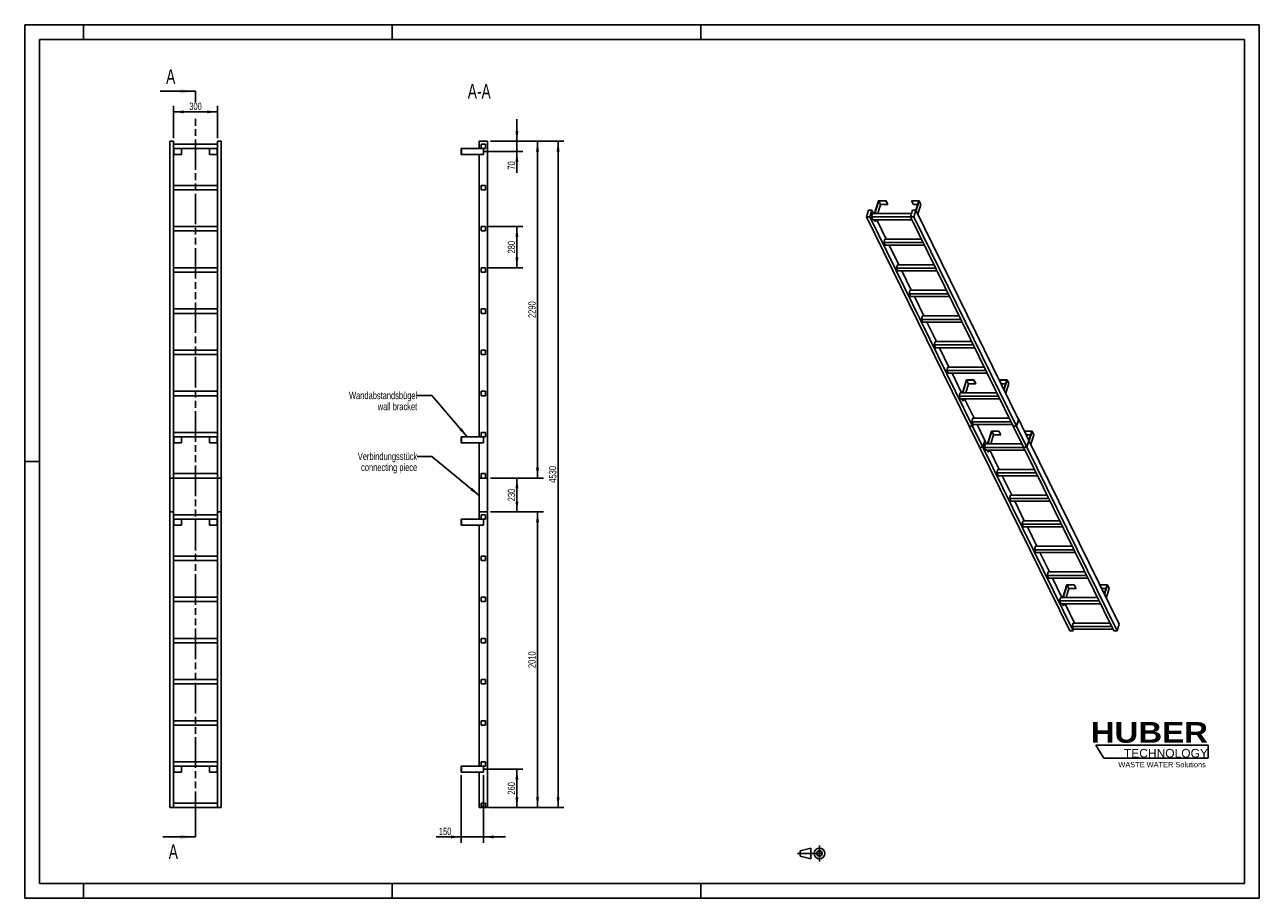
# Model space of a CAD drawing. Header units: millimetres. Extents: x 0 to 8400, y 0 to 5940.
import ezdxf

# ---------------------------------------------------------------- set-up
doc = ezdxf.new("R2010")
doc.units = ezdxf.units.MM
doc.header["$LTSCALE"] = 462
doc.linetypes.add('CENTER', pattern=[0.6, 0.375, -0.075, 0.075, -0.075])
doc.linetypes.add('PHANTOM', pattern=[0.8, 0.45, -0.05, 0.1, -0.05, 0.1, -0.05])
doc.layers.get('0').update_dxf_attribs({"linetype": 'CONTINUOUS'})
for name, color, linetype in [('050_DIMENSIONING', 7, 'CONTINUOUS'), ('053_NOTES', 7, 'CONTINUOUS'), ('HATCHING_BL0', 7, 'CONTINUOUS'), ('HUBER_Logo_BL1', 7, 'CONTINUOUS')]:
    doc.layers.add(name, color=color, linetype=linetype)
doc.styles.get("Standard").update_dxf_attribs({"font": 'txt', "width": 0.7})
doc.styles.add('TEXTSTYLE_2', font='ariblk.ttf')
doc.styles.add('TEXTSTYLE_3', font='arial.ttf')
doc.dimstyles.new('DIMSTYLE_1', dxfattribs={"dimtxt": 50, "dimasz": 70, "dimexe": 2, "dimexo": 1, "dimtad": 1, "dimdec": 1, "dimtxsty": 'STANDARD', "dimblk": '_FILLED', "dimblk1": '_FILLED', "dimblk2": '_FILLED', "dimcen": 0.09, "dimazin": 2, "dimtp": 0.5, "dimtm": 0.5, "dimtfac": 1, "dimtdec": 1, "dimtofl": 0, "dimtmove": 0, "dimatfit": 3, "dimldrblk": '_FILLED', "dimfxl": 1, "dimtolj": 1, "dimarcsym": 0})
doc.dimstyles.new('DIMSTYLE_2', dxfattribs={"dimtxt": 50, "dimasz": 70, "dimexe": 2, "dimexo": 1, "dimtad": 1, "dimdec": 1, "dimtxsty": 'STANDARD', "dimblk": '_FILLED', "dimblk1": '_FILLED', "dimblk2": '_FILLED', "dimcen": 0.09, "dimazin": 2, "dimtp": 0.3, "dimtm": 0.3, "dimtfac": 1, "dimtdec": 1, "dimtofl": 0, "dimtmove": 0, "dimatfit": 3, "dimldrblk": '_FILLED', "dimfxl": 1, "dimtolj": 1, "dimarcsym": 0})
doc.dimstyles.new('DIMSTYLE_3', dxfattribs={"dimtxt": 50, "dimasz": 70, "dimexe": 2, "dimexo": 1, "dimtad": 1, "dimtxsty": 'STANDARD', "dimblk": '_FILLED', "dimblk1": '_FILLED', "dimblk2": '_FILLED', "dimcen": 0.09, "dimazin": 2, "dimtp": 0.5, "dimtm": 0.5, "dimtfac": 1, "dimtofl": 0, "dimtmove": 0, "dimatfit": 3, "dimldrblk": '_FILLED', "dimfxl": 1, "dimtolj": 1, "dimarcsym": 0})
doc.dimstyles.new('DIMSTYLE_4', dxfattribs={"dimtxt": 50, "dimasz": 70, "dimexe": 2, "dimexo": 1, "dimtad": 1, "dimtxsty": 'STANDARD', "dimblk": '_FILLED', "dimblk1": '_FILLED', "dimblk2": '_FILLED', "dimcen": 0.09, "dimazin": 2, "dimtp": 2, "dimtm": 2, "dimtfac": 1, "dimtofl": 0, "dimtmove": 0, "dimatfit": 3, "dimldrblk": '_FILLED', "dimfxl": 1, "dimtolj": 1, "dimarcsym": 0})
doc.dimstyles.new('DIMSTYLE_5', dxfattribs={"dimtxt": 50, "dimasz": 70, "dimexe": 2, "dimexo": 1, "dimtad": 1, "dimdec": 0, "dimtxsty": 'STANDARD', "dimblk": '_FILLED', "dimblk1": '_FILLED', "dimblk2": '_FILLED', "dimcen": 0.09, "dimazin": 2, "dimtp": 0.5, "dimtm": 0.5, "dimtfac": 1, "dimtdec": 0, "dimtofl": 0, "dimtmove": 0, "dimatfit": 3, "dimldrblk": '_FILLED', "dimfxl": 1, "dimtolj": 1, "dimarcsym": 0})
doc.dimstyles.get("Standard").update_dxf_attribs({"dimtxt": 50, "dimasz": 70, "dimexe": 2, "dimexo": 1, "dimtad": 1, "dimtxsty": 'STANDARD', "dimblk": '_FILLED', "dimblk1": '_FILLED', "dimblk2": '_FILLED', "dimcen": 0.09, "dimazin": 2, "dimtol": 1, "dimtp": 0.01, "dimtm": 0.01, "dimtfac": 1, "dimtofl": 0, "dimtmove": 0, "dimatfit": 3, "dimldrblk": '_FILLED', "dimfxl": 1, "dimtolj": 1, "dimarcsym": 0})

# ---------------------------------------------------------------- blocks, each defined once
blk = doc.blocks.new('HUBER_LOGO_BL1', base_point=(7675, 1007.5))
at = {"layer": 'HUBER_Logo_BL1', "color": 5, "linetype": 'CONTINUOUS'}
for p, q in [((8052.9, 1042), (7287.9, 1042)), ((7287.9, 1042), (7341.9, 952)), ((8052.9, 1042), (8052.9, 952)), ((7341.9, 952), (8052.9, 952))]:
    blk.add_line(p, q, dxfattribs=at)
at = {"layer": 'HUBER_Logo_BL1', "color": 2, "linetype": 'CONTINUOUS', "attachment_point": 3, "line_spacing_factor": 0.78}
for s, insert, char_height, width, style in [('HUBER\\P\\fArial;\\H58.5;TECHNOLOGY ', (8050.7, 1198.2), 140.4, 775.343, 'TEXTSTYLE_2'), ('WASTE WATER Solutions', (8036, 927.2), 36, 594.067, 'TEXTSTYLE_3')]:
    blk.add_mtext(s, dxfattribs=dict(at, insert=insert, char_height=char_height, width=width, style=style))
blk = doc.blocks.new('_FILLED')
at = {"color": 0, "linetype": 'BYBLOCK'}
blk.add_solid([(0, 0), (-1, 0.143), (-1, -0.143)], dxfattribs=at)
blk = doc.blocks.new('*D0')
at = {"layer": '050_DIMENSIONING', "color": 2, "linetype": 'CONTINUOUS'}
for p, q in [((1012.3, 5167.4), (1012.3, 5387.4)), ((1312.3, 5167.4), (1312.3, 5387.4)), ((1012.3, 5347.4), (1162.3, 5347.4)), ((1312.3, 5347.4), (1162.3, 5347.4))]:
    blk.add_line(p, q, dxfattribs=at)
at = {"layer": '050_DIMENSIONING', "color": 2, "linetype": 'CONTINUOUS', "xscale": 70, "yscale": 70, "zscale": 70, "rotation": 180}
blk.add_blockref('_FILLED', (1012.3, 5347.4), dxfattribs=at)
at = {"layer": '050_DIMENSIONING', "color": 2, "linetype": 'CONTINUOUS', "xscale": 70, "yscale": 70, "zscale": 70}
blk.add_blockref('_FILLED', (1312.3, 5347.4), dxfattribs=at)
at = {"layer": '050_DIMENSIONING', "color": 2, "linetype": 'CONTINUOUS', "insert": (1162.3, 5409.9), "char_height": 50, "width": 171.429, "attachment_point": 2, "line_spacing_factor": 0.9}
blk.add_mtext('300', dxfattribs=at)
blk = doc.blocks.new('*D1')
at = {"layer": '050_DIMENSIONING', "color": 2, "linetype": 'CONTINUOUS'}
for p, q in [((3120.3, 877.4), (3389.1, 877.4)), ((3349.1, 877.4), (3349.1, 747.4)), ((3349.1, 617.4), (3349.1, 747.4)), ((3169.1, 617.4), (3389.1, 617.4))]:
    blk.add_line(p, q, dxfattribs=at)
at = {"layer": '050_DIMENSIONING', "color": 2, "linetype": 'CONTINUOUS', "xscale": 70, "yscale": 70, "zscale": 70}
for p, rotation in [((3349.1, 877.4), 90), ((3349.1, 617.4), 270)]:
    blk.add_blockref('_FILLED', p, dxfattribs=dict(at, rotation=rotation))
at = {"layer": '050_DIMENSIONING', "color": 2, "linetype": 'CONTINUOUS', "insert": (3286.6, 747.4), "char_height": 50, "width": 176.786, "attachment_point": 2, "rotation": 90, "line_spacing_factor": 0.9}
blk.add_mtext('260', dxfattribs=at)
blk = doc.blocks.new('*D2')
at = {"layer": '050_DIMENSIONING', "color": 2, "linetype": 'CONTINUOUS'}
for p, q in [((3349.1, 5147.4), (3349.1, 5297.4)), ((3349.1, 5297.4), (3349.1, 5112.4)), ((3169.1, 5147.4), (3389.1, 5147.4)), ((3125.7, 5077.4), (3389.1, 5077.4)), ((3349.1, 4932.5), (3349.1, 5112.4)), ((3349.1, 5077.4), (3349.1, 4932.5))]:
    blk.add_line(p, q, dxfattribs=at)
at = {"layer": '050_DIMENSIONING', "color": 2, "linetype": 'CONTINUOUS', "xscale": 70, "yscale": 70, "zscale": 70}
for p, rotation in [((3349.1, 5147.4), 270), ((3349.1, 5077.4), 90)]:
    blk.add_blockref('_FILLED', p, dxfattribs=dict(at, rotation=rotation))
at = {"layer": '050_DIMENSIONING', "color": 2, "linetype": 'CONTINUOUS', "insert": (3286.6, 5011.1), "char_height": 50, "width": 117.857, "attachment_point": 3, "rotation": 90, "line_spacing_factor": 0.9}
blk.add_mtext('70', dxfattribs=at)
blk = doc.blocks.new('*D3')
at = {"layer": '050_DIMENSIONING', "color": 2, "linetype": 'CONTINUOUS'}
for p, q in [((2970.6, 837.4), (2970.6, 377.4)), ((3120.6, 837.4), (3120.6, 377.4)), ((2970.6, 417.4), (2799.2, 417.4)), ((2799.2, 417.4), (3045.6, 417.4)), ((3270.6, 417.4), (3045.6, 417.4)), ((3120.6, 417.4), (3270.6, 417.4))]:
    blk.add_line(p, q, dxfattribs=at)
at = {"layer": '050_DIMENSIONING', "color": 2, "linetype": 'CONTINUOUS', "xscale": 70, "yscale": 70, "zscale": 70}
blk.add_blockref('_FILLED', (2970.6, 417.4), dxfattribs=at)
at = {"layer": '050_DIMENSIONING', "color": 2, "linetype": 'CONTINUOUS', "xscale": 70, "yscale": 70, "zscale": 70, "rotation": 180}
blk.add_blockref('_FILLED', (3120.6, 417.4), dxfattribs=at)
at = {"layer": '050_DIMENSIONING', "color": 2, "linetype": 'CONTINUOUS', "insert": (2902.8, 479.9), "char_height": 50, "width": 155.357, "attachment_point": 3, "line_spacing_factor": 0.9}
blk.add_mtext('150', dxfattribs=at)
blk = doc.blocks.new('*D4')
at = {"layer": '050_DIMENSIONING', "color": 2, "linetype": 'CONTINUOUS'}
for p, q in [((3155.6, 4567.4), (3389.1, 4567.4)), ((3349.1, 4567.4), (3349.1, 4427.4)), ((3349.1, 4287.4), (3349.1, 4427.4)), ((3155.6, 4287.4), (3389.1, 4287.4))]:
    blk.add_line(p, q, dxfattribs=at)
at = {"layer": '050_DIMENSIONING', "color": 2, "linetype": 'CONTINUOUS', "xscale": 70, "yscale": 70, "zscale": 70}
for p, rotation in [((3349.1, 4567.4), 90), ((3349.1, 4287.4), 270)]:
    blk.add_blockref('_FILLED', p, dxfattribs=dict(at, rotation=rotation))
at = {"layer": '050_DIMENSIONING', "color": 2, "linetype": 'CONTINUOUS', "insert": (3286.6, 4427.4), "char_height": 50, "width": 176.786, "attachment_point": 2, "rotation": 90, "line_spacing_factor": 0.9}
blk.add_mtext('280', dxfattribs=at)
blk = doc.blocks.new('*D5')
at = {"layer": '050_DIMENSIONING', "color": 2, "linetype": 'CONTINUOUS'}
for p, q in [((3169.1, 5147.4), (3529.1, 5147.4)), ((3489.1, 5147.4), (3489.1, 4002.4)), ((3489.1, 2857.4), (3489.1, 4002.4)), ((3169.1, 2857.4), (3529.1, 2857.4))]:
    blk.add_line(p, q, dxfattribs=at)
at = {"layer": '050_DIMENSIONING', "color": 2, "linetype": 'CONTINUOUS', "xscale": 70, "yscale": 70, "zscale": 70}
for p, rotation in [((3489.1, 5147.4), 90), ((3489.1, 2857.4), 270)]:
    blk.add_blockref('_FILLED', p, dxfattribs=dict(at, rotation=rotation))
at = {"layer": '050_DIMENSIONING', "color": 2, "linetype": 'CONTINUOUS', "insert": (3426.6, 4002.4), "char_height": 50, "width": 235.714, "attachment_point": 2, "rotation": 90, "line_spacing_factor": 0.9}
blk.add_mtext('2290', dxfattribs=at)
blk = doc.blocks.new('*D6')
at = {"layer": '050_DIMENSIONING', "color": 2, "linetype": 'CONTINUOUS'}
for p, q in [((3169.1, 2627.4), (3529.1, 2627.4)), ((3489.1, 2627.4), (3489.1, 1622.4)), ((3489.1, 617.4), (3489.1, 1622.4)), ((3169.1, 617.4), (3529.1, 617.4))]:
    blk.add_line(p, q, dxfattribs=at)
at = {"layer": '050_DIMENSIONING', "color": 2, "linetype": 'CONTINUOUS', "xscale": 70, "yscale": 70, "zscale": 70}
for p, rotation in [((3489.1, 2627.4), 90), ((3489.1, 617.4), 270)]:
    blk.add_blockref('_FILLED', p, dxfattribs=dict(at, rotation=rotation))
at = {"layer": '050_DIMENSIONING', "color": 2, "linetype": 'CONTINUOUS', "insert": (3426.6, 1622.4), "char_height": 50, "width": 219.643, "attachment_point": 2, "rotation": 90, "line_spacing_factor": 0.9}
blk.add_mtext('2010', dxfattribs=at)
blk = doc.blocks.new('*D7')
at = {"layer": '050_DIMENSIONING', "color": 2, "linetype": 'CONTINUOUS'}
for p, q in [((3169.1, 5147.4), (3669.1, 5147.4)), ((3629.1, 5147.4), (3629.1, 2882.4)), ((3629.1, 617.4), (3629.1, 2882.4)), ((3155.6, 617.4), (3669.1, 617.4))]:
    blk.add_line(p, q, dxfattribs=at)
at = {"layer": '050_DIMENSIONING', "color": 2, "linetype": 'CONTINUOUS', "xscale": 70, "yscale": 70, "zscale": 70}
for p, rotation in [((3629.1, 5147.4), 90), ((3629.1, 617.4), 270)]:
    blk.add_blockref('_FILLED', p, dxfattribs=dict(at, rotation=rotation))
at = {"layer": '050_DIMENSIONING', "color": 2, "linetype": 'CONTINUOUS', "insert": (3566.6, 2882.4), "char_height": 50, "width": 225, "attachment_point": 2, "rotation": 90, "line_spacing_factor": 0.9}
blk.add_mtext('4530', dxfattribs=at)
blk = doc.blocks.new('*D8')
at = {"layer": '050_DIMENSIONING', "color": 2, "linetype": 'CONTINUOUS'}
for p, q in [((3169.1, 2857.3), (3389.1, 2857.3)), ((3349.1, 2857.3), (3349.1, 2742.4)), ((3349.1, 2627.5), (3349.1, 2742.4)), ((3169.1, 2627.5), (3389.1, 2627.5))]:
    blk.add_line(p, q, dxfattribs=at)
at = {"layer": '050_DIMENSIONING', "color": 2, "linetype": 'CONTINUOUS', "xscale": 70, "yscale": 70, "zscale": 70}
for p, rotation in [((3349.1, 2857.3), 90), ((3349.1, 2627.5), 270)]:
    blk.add_blockref('_FILLED', p, dxfattribs=dict(at, rotation=rotation))
at = {"layer": '050_DIMENSIONING', "color": 2, "linetype": 'CONTINUOUS', "insert": (3286.6, 2742.4), "char_height": 50, "width": 171.429, "attachment_point": 2, "rotation": 90, "line_spacing_factor": 0.9}
blk.add_mtext('230', dxfattribs=at)
blk = doc.blocks.new('PROJEKTIONSMETHODE_1_BL2', base_point=(5360, 305))
at = {"color": 2, "linetype": 'CONTINUOUS'}
for p, q in [((5275.7, 323.3), (5349, 341.7)), ((5349, 268.3), (5349, 341.7)), ((5275.7, 286.7), (5275.7, 323.3)), ((5275.7, 286.7), (5349, 268.3))]:
    blk.add_line(p, q, dxfattribs=at)
at = {"color": 2, "linetype": 'CENTER'}
for p, q in [((5407.7, 360), (5407.7, 250)), ((5257.3, 305), (5462.7, 305))]:
    blk.add_line(p, q, dxfattribs=at)
at = {"color": 2, "linetype": 'CONTINUOUS'}
for radius in [36.7, 18.3]:
    blk.add_circle((5407.7, 305), radius, dxfattribs=at)
blk = doc.blocks.new('XSEC_FILLED')
at = {"color": 0, "linetype": 'BYBLOCK'}
blk.add_solid([(0, 0), (-1, 0.143), (-1, -0.143)], dxfattribs=at)
blk = doc.blocks.new('HATCHING_BL0', base_point=(1042.6, 2952.4))
at = {"layer": 'HATCHING_BL0', "color": 7, "linetype": 'PHANTOM'}
for p, q in [((1162.3, 5412.6), (1162.3, 5487.4)), ((1162.3, 517.4), (1162.3, 5317.7)), ((1162.3, 417.4), (1162.3, 517.4))]:
    blk.add_line(p, q, dxfattribs=at)
at = {"layer": 'HATCHING_BL0', "color": 7, "linetype": 'CONTINUOUS', "char_height": 100, "width": 128.571, "attachment_point": 1, "line_spacing_factor": 0.9}
for insert in [(962.2, 5637.4), (980.2, 367.4)]:
    blk.add_mtext('A', dxfattribs=dict(at, insert=insert))
at = {"layer": 'HATCHING_BL0', "color": 7, "linetype": 'CONTINUOUS'}
for points in [[(1162.3, 5487.4), (922.9, 5487.4)], [(1162.3, 417.4), (940.9, 417.4)]]:
    blk.add_leader(points, dimstyle='STANDARD', override={"dimasz": 105, "dimtad": 0, "dimldrblk": 'XSEC_FILLED'}, dxfattribs=at)

msp = doc.modelspace()

# ---------------------------------------------------------------- hatches: boundary and pattern name
at = {"linetype": 'CONTINUOUS'}
h = msp.add_hatch(dxfattribs=at)
h.set_pattern_fill('ANSI31', color=2, angle=90, style=0, pattern_type=2)
h.set_pattern_definition([(135, (3120.6, 617.42), (-239.54, -239.54), [])])
edge = h.paths.add_edge_path()
edge.add_line((3135.594, 617.417), (3105.594, 617.417))
edge.add_line((3105.594, 617.417), (3105.594, 647.417))
edge.add_line((3105.594, 647.417), (3135.594, 647.417))
edge.add_line((3135.594, 617.417), (3135.594, 647.417))
edge = h.paths.add_edge_path()
edge.add_line((3105.594, 897.417), (3105.594, 927.417))
edge.add_line((3105.594, 927.417), (3135.594, 927.417))
edge.add_line((3135.594, 897.417), (3135.594, 927.417))
edge.add_line((3105.594, 897.417), (3135.594, 897.417))
edge = h.paths.add_edge_path()
edge.add_line((3105.594, 1177.417), (3105.594, 1207.417))
edge.add_line((3105.594, 1207.417), (3135.594, 1207.417))
edge.add_line((3135.594, 1177.417), (3135.594, 1207.417))
edge.add_line((3105.594, 1177.417), (3135.594, 1177.417))
edge = h.paths.add_edge_path()
edge.add_line((3105.594, 1457.417), (3105.594, 1487.417))
edge.add_line((3105.594, 1487.417), (3135.594, 1487.417))
edge.add_line((3135.594, 1457.417), (3135.594, 1487.417))
edge.add_line((3105.594, 1457.417), (3135.594, 1457.417))
edge = h.paths.add_edge_path()
edge.add_line((3105.594, 1737.417), (3105.594, 1767.417))
edge.add_line((3105.594, 1767.417), (3135.594, 1767.417))
edge.add_line((3135.594, 1737.417), (3135.594, 1767.417))
edge.add_line((3105.594, 1737.417), (3135.594, 1737.417))
edge = h.paths.add_edge_path()
edge.add_line((3105.594, 2017.417), (3105.594, 2047.417))
edge.add_line((3105.594, 2047.417), (3135.594, 2047.417))
edge.add_line((3135.594, 2017.417), (3135.594, 2047.417))
edge.add_line((3105.594, 2017.417), (3135.594, 2017.417))
edge = h.paths.add_edge_path()
edge.add_line((3105.594, 2297.417), (3105.594, 2327.417))
edge.add_line((3105.594, 2327.417), (3135.594, 2327.417))
edge.add_line((3135.594, 2297.417), (3135.594, 2327.417))
edge.add_line((3105.594, 2297.417), (3135.594, 2297.417))
edge = h.paths.add_edge_path()
edge.add_line((3105.594, 2577.417), (3105.594, 2607.417))
edge.add_line((3105.594, 2607.417), (3135.594, 2607.417))
edge.add_line((3135.594, 2577.417), (3135.594, 2607.417))
edge.add_line((3105.594, 2577.417), (3135.594, 2577.417))
edge = h.paths.add_edge_path()
edge.add_line((3105.594, 2857.417), (3105.594, 2887.417))
edge.add_line((3105.594, 2887.417), (3135.594, 2887.417))
edge.add_line((3135.594, 2857.417), (3135.594, 2887.417))
edge.add_line((3105.594, 2857.417), (3135.594, 2857.417))
edge = h.paths.add_edge_path()
edge.add_line((3105.594, 3137.417), (3105.594, 3167.417))
edge.add_line((3105.594, 3167.417), (3135.594, 3167.417))
edge.add_line((3135.594, 3137.417), (3135.594, 3167.417))
edge.add_line((3105.594, 3137.417), (3135.594, 3137.417))
edge = h.paths.add_edge_path()
edge.add_line((3105.594, 3417.417), (3105.594, 3447.417))
edge.add_line((3105.594, 3447.417), (3135.594, 3447.417))
edge.add_line((3135.594, 3417.417), (3135.594, 3447.417))
edge.add_line((3105.594, 3417.417), (3135.594, 3417.417))
edge = h.paths.add_edge_path()
edge.add_line((3105.594, 3697.417), (3105.594, 3727.417))
edge.add_line((3105.594, 3727.417), (3135.594, 3727.417))
edge.add_line((3135.594, 3697.417), (3135.594, 3727.417))
edge.add_line((3105.594, 3697.417), (3135.594, 3697.417))
edge = h.paths.add_edge_path()
edge.add_line((3105.594, 3977.417), (3105.594, 4007.417))
edge.add_line((3105.594, 4007.417), (3135.594, 4007.417))
edge.add_line((3135.594, 3977.417), (3135.594, 4007.417))
edge.add_line((3105.594, 3977.417), (3135.594, 3977.417))
edge = h.paths.add_edge_path()
edge.add_line((3105.594, 4257.417), (3105.594, 4287.417))
edge.add_line((3105.594, 4287.417), (3135.594, 4287.417))
edge.add_line((3135.594, 4257.417), (3135.594, 4287.417))
edge.add_line((3105.594, 4257.417), (3135.594, 4257.417))
edge = h.paths.add_edge_path()
edge.add_line((3105.594, 4537.417), (3105.594, 4567.417))
edge.add_line((3105.594, 4567.417), (3135.594, 4567.417))
edge.add_line((3135.594, 4537.417), (3135.594, 4567.417))
edge.add_line((3105.594, 4537.417), (3135.594, 4537.417))
edge = h.paths.add_edge_path()
edge.add_line((3105.594, 4817.417), (3105.594, 4847.417))
edge.add_line((3105.594, 4847.417), (3135.594, 4847.417))
edge.add_line((3135.594, 4817.417), (3135.594, 4847.417))
edge.add_line((3105.594, 4817.417), (3135.594, 4817.417))
edge = h.paths.add_edge_path()
edge.add_line((3105.594, 5097.417), (3105.594, 5127.417))
edge.add_line((3105.594, 5127.417), (3135.594, 5127.417))
edge.add_line((3135.594, 5097.417), (3135.594, 5127.417))
edge.add_line((3105.594, 5097.417), (3135.594, 5097.417))

# ---------------------------------------------------------------- linework, layer by layer
at = {"color": 7, "linetype": 'CONTINUOUS'}
for p, q in [((0, 5940), (8400, 5940)), ((0, 0), (0, 5940)), ((8400, 0), (8400, 5940)), ((987.255, 5147.417), (1012.255, 5147.417)), ((987.255, 2857.417), (987.255, 5147.417)), ((1012.255, 2857.417), (1012.255, 5147.417)), ((1312.255, 5127.417), (1012.255, 5127.417)), ((1312.255, 5147.417), (1337.255, 5147.417)), ((1312.255, 2857.417), (1312.255, 5147.417)), ((1337.255, 2857.417), (1337.255, 5147.417)), ((3092.094, 5097.417), (3092.094, 5147.417)), ((3092.094, 5147.417), (3149.094, 5147.417)), ((3105.594, 5127.417), (3135.594, 5127.417)), ((3105.594, 5097.417), (3105.594, 5127.417)), ((3135.594, 5097.417), (3135.594, 5127.417)), ((3149.094, 2857.417), (3149.094, 5147.417)), ((1012.255, 5097.417), (1312.255, 5097.417)), ((1012.255, 5057.417), (1014.255, 5057.417)), ((1014.255, 5097.417), (1014.255, 5057.417)), ((1014.255, 5057.417), (1067.255, 5057.417)), ((1067.255, 5097.417), (1067.255, 5057.417)), ((1257.255, 5097.417), (1257.255, 5057.417)), ((1257.255, 5057.417), (1310.255, 5057.417)), ((1310.255, 5097.417), (1310.255, 5057.417)), ((1310.255, 5057.417), (1312.255, 5057.417)), ((2970.594, 5097.417), (2972.594, 5097.417)), ((2970.594, 5097.417), (2970.594, 5057.417)), ((2970.594, 5057.417), (2972.594, 5057.417)), ((2972.594, 5097.417), (3105.594, 5097.417)), ((2972.594, 5097.417), (2972.594, 5057.417)), ((3120.594, 5057.417), (2972.594, 5057.417)), ((3092.094, 3137.417), (3092.094, 5057.417)), ((3105.594, 5097.417), (3135.594, 5097.417)), ((3120.594, 5097.417), (3120.594, 5057.417)), ((1312.255, 4847.417), (1012.255, 4847.417)), ((1012.255, 4817.417), (1312.255, 4817.417)), ((3105.594, 4847.417), (3135.594, 4847.417)), ((3105.594, 4817.417), (3105.594, 4847.417)), ((3105.594, 4817.417), (3135.594, 4817.417)), ((3135.594, 4817.417), (3135.594, 4847.417)), ((5809.509, 4743.212), (5782.593, 4656.111)), ((5784.435, 4656.111), (5810.867, 4741.645)), ((5823.069, 4716.781), (5804.321, 4656.111)), ((5860.168, 4743.212), (5809.509, 4743.212)), ((5810.867, 4741.645), (5859.683, 4741.645)), ((5810.867, 4741.645), (5823.069, 4716.781)), ((5823.069, 4716.781), (5871.885, 4716.781)), ((5859.683, 4741.645), (5860.168, 4743.212)), ((5859.683, 4741.645), (5871.885, 4716.781)), ((5860.168, 4743.212), (5872.369, 4718.347)), ((5871.885, 4716.781), (5872.369, 4718.347)), ((6035.169, 4743.212), (6034.685, 4741.645)), ((6034.685, 4741.645), (6046.887, 4716.781)), ((6034.685, 4741.645), (6083.501, 4741.645)), ((6085.828, 4743.212), (6035.169, 4743.212)), ((6046.887, 4716.781), (6075.818, 4716.781)), ((6083.501, 4741.645), (6064.18, 4679.121)), ((6065.314, 4676.83), (6085.828, 4743.212)), ((6077.516, 4651.965), (6098.029, 4718.347)), ((6085.828, 4743.212), (6098.029, 4718.347)), ((5741.82, 4679.118), (5728.022, 4634.468)), ((6426.568, 3210.981), (5728.022, 4634.468)), ((5728.022, 4634.468), (5751.048, 4634.468)), ((5764.846, 4679.118), (5741.82, 4679.118)), ((5751.048, 4634.468), (5764.846, 4679.118)), ((6449.594, 3210.981), (5751.048, 4634.468)), ((5767.679, 4656.111), (5760.417, 4632.611)), ((5769.568, 4613.963), (5760.417, 4632.611)), ((6028.278, 4632.611), (5760.417, 4632.611)), ((5776.136, 4656.111), (5764.846, 4679.118)), ((6034.055, 4656.111), (5767.679, 4656.111)), ((6041.164, 4679.118), (6027.367, 4634.468)), ((6725.912, 3210.981), (6027.367, 4634.468)), ((6027.367, 4634.468), (6050.393, 4634.468)), ((6064.191, 4679.118), (6041.164, 4679.118)), ((6050.393, 4634.468), (6064.191, 4679.118)), ((6748.939, 3210.981), (6050.393, 4634.468)), ((6762.737, 3255.631), (6064.191, 4679.118)), ((1312.255, 4567.417), (1012.255, 4567.417)), ((1012.255, 4537.417), (1312.255, 4537.417)), ((3105.594, 4567.417), (3135.594, 4567.417)), ((3105.594, 4537.417), (3105.594, 4567.417)), ((3105.594, 4537.417), (3135.594, 4537.417)), ((3135.594, 4537.417), (3135.594, 4567.417)), ((5769.568, 4613.963), (6037.429, 4613.963)), ((5785.401, 4600.848), (5778.965, 4613.963)), ((5780.807, 4613.963), (5787.243, 4600.848)), ((5785.401, 4600.848), (5787.243, 4600.848)), ((5791.296, 4613.963), (5787.243, 4600.848)), ((5861.548, 4482.06), (5796.82, 4613.963)), ((5853.091, 4482.06), (5845.829, 4458.56)), ((5854.98, 4439.912), (5845.829, 4458.56)), ((6113.69, 4458.56), (5845.829, 4458.56)), ((6102.158, 4482.06), (5853.091, 4482.06)), ((5854.98, 4439.912), (6122.841, 4439.912)), ((5946.96, 4308.009), (5882.231, 4439.912)), ((1312.255, 4287.417), (1012.255, 4287.417)), ((3105.594, 4287.417), (3135.594, 4287.417)), ((3105.594, 4257.417), (3105.594, 4287.417)), ((3135.594, 4257.417), (3135.594, 4287.417)), ((5938.502, 4308.009), (5931.24, 4284.509)), ((5940.392, 4265.861), (5931.24, 4284.509)), ((6199.101, 4284.509), (5931.24, 4284.509)), ((6187.569, 4308.009), (5938.502, 4308.009)), ((1012.255, 4257.417), (1312.255, 4257.417)), ((3105.594, 4257.417), (3135.594, 4257.417)), ((5940.392, 4265.861), (6208.253, 4265.861)), ((6032.371, 4133.958), (5967.643, 4265.861)), ((6023.914, 4133.958), (6016.652, 4110.459)), ((6272.981, 4133.958), (6023.914, 4133.958)), ((6025.803, 4091.81), (6016.652, 4110.459)), ((6284.513, 4110.459), (6016.652, 4110.459)), ((6025.803, 4091.81), (6293.664, 4091.81)), ((6117.783, 3959.908), (6053.055, 4091.81)), ((1312.255, 4007.417), (1012.255, 4007.417)), ((1012.255, 3977.417), (1312.255, 3977.417)), ((3105.594, 4007.417), (3135.594, 4007.417)), ((3105.594, 3977.417), (3105.594, 4007.417)), ((3105.594, 3977.417), (3135.594, 3977.417)), ((3135.594, 3977.417), (3135.594, 4007.417)), ((6109.326, 3959.908), (6102.064, 3936.408)), ((6358.393, 3959.908), (6109.326, 3959.908)), ((6111.215, 3917.76), (6102.064, 3936.408)), ((6369.925, 3936.408), (6102.064, 3936.408)), ((6111.215, 3917.76), (6379.076, 3917.76)), ((6203.195, 3785.857), (6138.467, 3917.76)), ((6194.738, 3785.857), (6187.476, 3762.357)), ((6443.805, 3785.857), (6194.738, 3785.857)), ((1312.255, 3727.417), (1012.255, 3727.417)), ((1012.255, 3697.417), (1312.255, 3697.417)), ((3105.594, 3727.417), (3135.594, 3727.417)), ((3105.594, 3697.417), (3105.594, 3727.417)), ((3105.594, 3697.417), (3135.594, 3697.417)), ((3135.594, 3697.417), (3135.594, 3727.417)), ((6455.337, 3762.357), (6187.476, 3762.357)), ((6196.627, 3743.709), (6187.476, 3762.357)), ((6196.627, 3743.709), (6464.488, 3743.709)), ((6288.607, 3611.806), (6223.878, 3743.709)), ((6280.149, 3611.806), (6272.887, 3588.306)), ((6540.748, 3588.306), (6272.887, 3588.306)), ((6282.039, 3569.658), (6272.887, 3588.306)), ((6529.216, 3611.806), (6280.149, 3611.806)), ((6282.039, 3569.658), (6549.9, 3569.658)), ((6374.018, 3437.755), (6309.29, 3569.658)), ((1312.255, 3447.417), (1012.255, 3447.417)), ((3105.594, 3417.417), (3105.594, 3447.417)), ((3105.594, 3447.417), (3135.594, 3447.417)), ((3135.594, 3417.417), (3135.594, 3447.417)), ((6407.391, 3524.856), (6380.475, 3437.755)), ((6382.317, 3437.755), (6408.749, 3523.289)), ((6402.203, 3437.755), (6420.951, 3498.425)), ((6458.05, 3524.856), (6407.391, 3524.856)), ((6420.951, 3498.425), (6408.749, 3523.289)), ((6408.749, 3523.289), (6457.566, 3523.289)), ((6420.951, 3498.425), (6469.767, 3498.425)), ((6457.566, 3523.289), (6458.05, 3524.856)), ((6469.767, 3498.425), (6457.566, 3523.289)), ((6470.251, 3499.992), (6458.05, 3524.856)), ((6469.767, 3498.425), (6470.251, 3499.992)), ((6633.051, 3524.856), (6632.567, 3523.289)), ((6644.769, 3498.425), (6632.567, 3523.289)), ((6632.567, 3523.289), (6681.383, 3523.289)), ((6683.71, 3524.856), (6633.051, 3524.856)), ((6644.769, 3498.425), (6673.7, 3498.425)), ((6681.383, 3523.289), (6662.066, 3460.777)), ((6663.196, 3458.474), (6683.71, 3524.856)), ((6675.398, 3433.61), (6695.911, 3499.992)), ((6695.911, 3499.992), (6683.71, 3524.856)), ((1012.255, 3417.417), (1312.255, 3417.417)), ((3105.594, 3417.417), (3135.594, 3417.417)), ((6365.561, 3437.755), (6358.299, 3414.255)), ((6367.45, 3395.607), (6358.299, 3414.255)), ((6626.16, 3414.255), (6358.299, 3414.255)), ((6614.628, 3437.755), (6365.561, 3437.755)), ((6367.45, 3395.607), (6635.311, 3395.607)), ((6383.283, 3382.493), (6376.847, 3395.607)), ((6385.125, 3382.493), (6378.689, 3395.607)), ((6383.283, 3382.493), (6385.125, 3382.493)), ((6385.125, 3382.493), (6389.178, 3395.607)), ((6459.43, 3263.705), (6394.702, 3395.607)), ((6426.568, 3210.981), (6426.617, 3210.981)), ((6426.613, 3210.967), (6426.598, 3210.919)), ((6496.697, 3068.073), (6426.598, 3210.919)), ((6426.598, 3210.919), (6449.625, 3210.919)), ((6426.617, 3210.981), (6426.613, 3210.967)), ((6426.617, 3210.981), (6449.594, 3210.981)), ((6450.973, 3263.705), (6443.711, 3240.205)), ((6452.862, 3221.556), (6443.711, 3240.205)), ((6711.572, 3240.205), (6443.711, 3240.205)), ((6449.594, 3210.981), (6452.862, 3221.556)), ((6449.625, 3210.919), (6449.64, 3210.967)), ((6519.723, 3068.073), (6449.625, 3210.919)), ((6449.64, 3210.967), (6452.907, 3221.542)), ((6700.04, 3263.705), (6450.973, 3263.705)), ((6452.862, 3221.556), (6720.723, 3221.556)), ((6452.907, 3221.542), (6452.912, 3221.556)), ((6533.521, 3112.723), (6480.113, 3221.556)), ((6725.912, 3210.981), (6725.962, 3210.981)), ((6725.958, 3210.967), (6725.943, 3210.919)), ((6796.042, 3068.073), (6725.943, 3210.919)), ((6725.943, 3210.919), (6748.969, 3210.919)), ((6725.962, 3210.981), (6725.958, 3210.967)), ((6725.962, 3210.981), (6748.939, 3210.981)), ((6748.939, 3210.981), (6762.718, 3255.569)), ((6748.969, 3210.919), (6748.984, 3210.967)), ((6819.068, 3068.073), (6748.969, 3210.919)), ((6748.984, 3210.967), (6762.767, 3255.569)), ((6762.718, 3255.569), (6762.722, 3255.583)), ((6762.767, 3255.569), (6762.718, 3255.569)), ((6762.722, 3255.583), (6762.737, 3255.631)), ((6832.866, 3112.723), (6762.767, 3255.569)), ((1312.255, 3167.417), (1012.255, 3167.417)), ((1012.255, 3137.417), (1312.255, 3137.417)), ((1014.255, 3097.417), (1014.255, 3137.417)), ((1067.255, 3097.417), (1067.255, 3137.417)), ((1257.255, 3097.417), (1257.255, 3137.417)), ((1310.255, 3097.417), (1310.255, 3137.417)), ((2970.594, 3137.417), (2972.594, 3137.417)), ((2970.594, 3097.417), (2970.594, 3137.417)), ((2972.594, 3137.417), (3105.594, 3137.417)), ((2972.594, 3097.417), (2972.594, 3137.417)), ((3105.594, 3137.417), (3105.594, 3167.417)), ((3105.594, 3167.417), (3135.594, 3167.417)), ((3105.594, 3137.417), (3135.594, 3137.417)), ((3120.594, 3097.417), (3120.594, 3137.417)), ((3135.594, 3137.417), (3135.594, 3167.417)), ((6519.723, 3068.073), (6533.502, 3112.661)), ((6519.769, 3068.059), (6533.552, 3112.661)), ((6533.502, 3112.661), (6533.506, 3112.675)), ((6533.552, 3112.661), (6533.502, 3112.661)), ((6533.506, 3112.675), (6533.521, 3112.723)), ((6544.842, 3089.654), (6533.552, 3112.661)), ((6578.215, 3176.755), (6551.299, 3089.654)), ((6553.141, 3089.654), (6579.573, 3175.188)), ((6573.026, 3089.654), (6591.774, 3150.323)), ((6628.873, 3176.755), (6578.215, 3176.755)), ((6579.573, 3175.188), (6628.389, 3175.188)), ((6579.573, 3175.188), (6591.774, 3150.323)), ((6591.774, 3150.323), (6640.591, 3150.323)), ((6628.389, 3175.188), (6628.873, 3176.755)), ((6628.389, 3175.188), (6640.591, 3150.323)), ((6628.873, 3176.755), (6641.075, 3151.89)), ((6640.591, 3150.323), (6641.075, 3151.89)), ((6803.875, 3176.755), (6803.391, 3175.188)), ((6803.391, 3175.188), (6815.592, 3150.323)), ((6803.391, 3175.188), (6852.207, 3175.188)), ((6854.533, 3176.755), (6803.875, 3176.755)), ((6815.592, 3150.323), (6844.523, 3150.323)), ((6819.068, 3068.073), (6832.847, 3112.661)), ((6819.113, 3068.059), (6832.896, 3112.661)), ((6832.847, 3112.661), (6832.851, 3112.675)), ((6832.896, 3112.661), (6832.847, 3112.661)), ((6832.851, 3112.675), (6832.866, 3112.723)), ((6832.9, 3112.712), (6832.885, 3112.664)), ((7446.031, 1863.225), (6832.896, 3112.661)), ((6852.207, 3175.188), (6832.9, 3112.712)), ((6834.019, 3110.372), (6854.533, 3176.755)), ((6846.221, 3085.508), (6866.735, 3151.89)), ((6854.533, 3176.755), (6866.735, 3151.89)), ((1012.255, 3097.417), (1014.255, 3097.417)), ((1014.255, 3097.417), (1067.255, 3097.417)), ((1257.255, 3097.417), (1310.255, 3097.417)), ((1310.255, 3097.417), (1312.255, 3097.417)), ((2970.594, 3097.417), (2972.594, 3097.417)), ((2972.594, 3097.417), (3120.594, 3097.417)), ((3092.094, 2857.417), (3092.094, 3097.417)), ((6496.697, 3068.073), (6496.746, 3068.073)), ((6496.742, 3068.059), (6496.727, 3068.011)), ((7109.861, 1818.575), (6496.727, 3068.011)), ((6496.727, 3068.011), (6519.754, 3068.011)), ((6496.746, 3068.073), (6496.742, 3068.059)), ((6496.746, 3068.073), (6519.723, 3068.073)), ((6519.754, 3068.011), (6519.769, 3068.059)), ((7132.888, 1818.575), (6519.754, 3068.011)), ((6536.385, 3089.654), (6529.123, 3066.154)), ((6538.274, 3047.506), (6529.123, 3066.154)), ((6796.984, 3066.154), (6529.123, 3066.154)), ((6785.451, 3089.654), (6536.385, 3089.654)), ((6538.274, 3047.506), (6806.135, 3047.506)), ((6547.671, 3047.506), (6554.106, 3034.391)), ((6549.513, 3047.506), (6555.949, 3034.391)), ((6554.106, 3034.391), (6555.949, 3034.391)), ((6555.949, 3034.391), (6560.001, 3047.506)), ((6630.254, 2915.603), (6565.525, 3047.506)), ((6796.042, 3068.073), (6796.091, 3068.073)), ((6796.087, 3068.059), (6796.072, 3068.011)), ((7409.206, 1818.575), (6796.072, 3068.011)), ((6796.072, 3068.011), (6819.099, 3068.011)), ((6796.091, 3068.073), (6796.087, 3068.059)), ((6796.091, 3068.073), (6819.068, 3068.073)), ((6819.099, 3068.011), (6819.113, 3068.059)), ((7432.233, 1818.575), (6819.099, 3068.011)), ((987.255, 2857.417), (1012.255, 2857.417)), ((987.255, 2627.517), (987.255, 2857.317)), ((987.255, 2857.317), (1012.255, 2857.317)), ((1312.255, 2887.417), (1012.255, 2887.417)), ((1012.255, 2857.417), (1312.255, 2857.417)), ((1012.255, 2627.517), (1012.255, 2857.317)), ((1312.255, 2857.417), (1337.255, 2857.417)), ((1312.255, 2627.517), (1312.255, 2857.317)), ((1312.255, 2857.317), (1337.255, 2857.317)), ((1337.255, 2627.517), (1337.255, 2857.317)), ((3092.094, 2857.417), (3105.594, 2857.417)), ((3092.094, 2627.517), (3092.094, 2857.317)), ((3092.094, 2857.317), (3149.094, 2857.317)), ((3105.594, 2857.417), (3105.594, 2887.417)), ((3105.594, 2887.417), (3135.594, 2887.417)), ((3105.594, 2857.417), (3135.594, 2857.417)), ((3135.594, 2857.417), (3135.594, 2887.417)), ((3135.594, 2857.417), (3149.094, 2857.417)), ((3149.094, 2627.517), (3149.094, 2857.317)), ((6621.796, 2915.603), (6614.534, 2892.103)), ((6882.395, 2892.103), (6614.534, 2892.103)), ((6623.686, 2873.455), (6614.534, 2892.103)), ((6870.863, 2915.603), (6621.796, 2915.603)), ((6623.686, 2873.455), (6891.546, 2873.455)), ((6715.665, 2741.552), (6650.937, 2873.455)), ((6707.208, 2741.552), (6699.946, 2718.052)), ((6967.807, 2718.052), (6699.946, 2718.052)), ((6709.097, 2699.404), (6699.946, 2718.052)), ((6956.275, 2741.552), (6707.208, 2741.552)), ((6709.097, 2699.404), (6976.958, 2699.404)), ((6801.077, 2567.501), (6736.349, 2699.404)), ((987.255, 2627.517), (1012.255, 2627.517)), ((987.255, 617.417), (987.255, 2627.417)), ((987.255, 2627.417), (1012.255, 2627.417)), ((1012.255, 617.417), (1012.255, 2627.417)), ((1312.255, 2607.417), (1012.255, 2607.417)), ((1312.255, 2627.517), (1337.255, 2627.517)), ((1312.255, 617.417), (1312.255, 2627.417)), ((1312.255, 2627.417), (1337.255, 2627.417)), ((1337.255, 617.417), (1337.255, 2627.417)), ((3092.094, 2627.517), (3149.094, 2627.517)), ((3092.094, 2627.417), (3149.094, 2627.417)), ((3092.094, 2577.417), (3092.094, 2627.417)), ((3105.594, 2577.417), (3105.594, 2607.417)), ((3105.594, 2607.417), (3135.594, 2607.417)), ((3135.594, 2577.417), (3135.594, 2607.417)), ((3149.094, 617.417), (3149.094, 2627.417)), ((1012.255, 2577.417), (1312.255, 2577.417)), ((1012.255, 2537.417), (1014.255, 2537.417)), ((1014.255, 2577.417), (1014.255, 2537.417)), ((1014.255, 2537.417), (1067.255, 2537.417)), ((1067.255, 2577.417), (1067.255, 2537.417)), ((1257.255, 2577.417), (1257.255, 2537.417)), ((1257.255, 2537.417), (1310.255, 2537.417)), ((1310.255, 2577.417), (1310.255, 2537.417)), ((1310.255, 2537.417), (1312.255, 2537.417)), ((2970.594, 2577.417), (2972.594, 2577.417)), ((2970.594, 2577.417), (2970.594, 2537.417)), ((2970.594, 2537.417), (2972.594, 2537.417)), ((2972.594, 2577.417), (3105.594, 2577.417)), ((2972.594, 2577.417), (2972.594, 2537.417)), ((2972.594, 2537.417), (3120.594, 2537.417)), ((3092.094, 897.417), (3092.094, 2537.417)), ((3105.594, 2577.417), (3135.594, 2577.417)), ((3120.594, 2577.417), (3120.594, 2537.417)), ((6792.62, 2567.501), (6785.358, 2544.002)), ((7053.219, 2544.002), (6785.358, 2544.002)), ((6794.509, 2525.353), (6785.358, 2544.002)), ((7041.687, 2567.501), (6792.62, 2567.501)), ((6794.509, 2525.353), (7062.37, 2525.353)), ((6886.489, 2393.451), (6821.76, 2525.353)), ((6878.031, 2393.451), (6870.769, 2369.951)), ((6879.921, 2351.302), (6870.769, 2369.951)), ((7138.63, 2369.951), (6870.769, 2369.951)), ((7127.098, 2393.451), (6878.031, 2393.451)), ((1312.255, 2327.417), (1012.255, 2327.417)), ((1012.255, 2297.417), (1312.255, 2297.417)), ((3105.594, 2297.417), (3105.594, 2327.417)), ((3105.594, 2327.417), (3135.594, 2327.417)), ((3105.594, 2297.417), (3135.594, 2297.417)), ((3135.594, 2297.417), (3135.594, 2327.417)), ((6879.921, 2351.302), (7147.782, 2351.302)), ((6971.9, 2219.4), (6907.172, 2351.302)), ((6963.443, 2219.4), (6956.181, 2195.9)), ((6965.332, 2177.252), (6956.181, 2195.9)), ((7224.042, 2195.9), (6956.181, 2195.9)), ((7212.51, 2219.4), (6963.443, 2219.4)), ((6965.332, 2177.252), (7233.193, 2177.252)), ((7057.312, 2045.349), (6992.584, 2177.252)), ((7090.685, 2132.45), (7063.769, 2045.349)), ((7065.611, 2045.349), (7092.043, 2130.883)), ((7104.245, 2106.019), (7085.496, 2045.349)), ((7141.343, 2132.45), (7090.685, 2132.45)), ((7104.245, 2106.019), (7092.043, 2130.883)), ((7092.043, 2130.883), (7140.859, 2130.883)), ((7153.061, 2106.019), (7104.245, 2106.019)), ((7140.859, 2130.883), (7141.343, 2132.45)), ((7153.061, 2106.019), (7140.859, 2130.883)), ((7153.545, 2107.585), (7141.343, 2132.45)), ((7153.545, 2107.585), (7153.061, 2106.019)), ((7316.345, 2132.45), (7315.861, 2130.883)), ((7328.063, 2106.019), (7315.861, 2130.883)), ((7315.861, 2130.883), (7364.677, 2130.883)), ((7367.003, 2132.45), (7316.345, 2132.45)), ((7356.993, 2106.019), (7328.063, 2106.019)), ((7364.677, 2130.883), (7345.359, 2068.371)), ((7346.49, 2066.068), (7367.003, 2132.45)), ((7379.205, 2107.585), (7358.691, 2041.203)), ((7379.205, 2107.585), (7367.003, 2132.45)), ((1312.255, 2047.417), (1012.255, 2047.417)), ((1012.255, 2017.417), (1312.255, 2017.417)), ((3105.594, 2017.417), (3105.594, 2047.417)), ((3105.594, 2047.417), (3135.594, 2047.417)), ((3105.594, 2017.417), (3135.594, 2017.417)), ((3135.594, 2017.417), (3135.594, 2047.417)), ((7048.855, 2045.349), (7041.593, 2021.849)), ((7309.454, 2021.849), (7041.593, 2021.849)), ((7050.744, 2003.201), (7041.593, 2021.849)), ((7297.922, 2045.349), (7048.855, 2045.349)), ((7050.744, 2003.201), (7318.605, 2003.201)), ((7066.577, 1990.086), (7060.141, 2003.201)), ((7068.419, 1990.086), (7061.983, 2003.201)), ((7068.419, 1990.086), (7066.577, 1990.086)), ((7072.472, 2003.201), (7068.419, 1990.086)), ((7142.724, 1871.298), (7077.995, 2003.201)), ((7134.267, 1871.298), (7127.005, 1847.798)), ((7383.334, 1871.298), (7134.267, 1871.298)), ((7432.233, 1818.575), (7446.031, 1863.225)), ((1312.255, 1767.417), (1012.255, 1767.417)), ((3105.594, 1737.417), (3105.594, 1767.417)), ((3105.594, 1767.417), (3135.594, 1767.417)), ((3135.594, 1737.417), (3135.594, 1767.417)), ((7109.861, 1818.575), (7132.888, 1818.575)), ((7136.156, 1829.15), (7127.005, 1847.798)), ((7394.866, 1847.798), (7127.005, 1847.798)), ((7132.888, 1818.575), (7136.156, 1829.15)), ((7136.156, 1829.15), (7404.017, 1829.15)), ((7409.206, 1818.575), (7432.233, 1818.575)), ((1012.255, 1737.417), (1312.255, 1737.417)), ((3105.594, 1737.417), (3135.594, 1737.417)), ((1312.255, 1487.417), (1012.255, 1487.417)), ((1012.255, 1457.417), (1312.255, 1457.417)), ((3105.594, 1457.417), (3105.594, 1487.417)), ((3105.594, 1487.417), (3135.594, 1487.417)), ((3105.594, 1457.417), (3135.594, 1457.417)), ((3135.594, 1457.417), (3135.594, 1487.417)), ((1312.255, 1207.417), (1012.255, 1207.417)), ((1012.255, 1177.417), (1312.255, 1177.417)), ((3105.594, 1177.417), (3105.594, 1207.417)), ((3105.594, 1207.417), (3135.594, 1207.417)), ((3105.594, 1177.417), (3135.594, 1177.417)), ((3135.594, 1177.417), (3135.594, 1207.417)), ((1312.255, 927.417), (1012.255, 927.417)), ((3105.594, 897.417), (3105.594, 927.417)), ((3105.594, 927.417), (3135.594, 927.417)), ((3135.594, 897.417), (3135.594, 927.417)), ((1012.255, 897.417), (1312.255, 897.417)), ((1014.255, 857.417), (1012.255, 857.417)), ((1014.255, 857.417), (1014.255, 897.417)), ((1067.255, 857.417), (1014.255, 857.417)), ((1067.255, 857.417), (1067.255, 897.417)), ((1257.255, 857.417), (1257.255, 897.417)), ((1310.255, 857.417), (1257.255, 857.417)), ((1310.255, 857.417), (1310.255, 897.417)), ((1312.255, 857.417), (1310.255, 857.417)), ((2970.594, 897.417), (2972.594, 897.417)), ((2970.594, 857.417), (2970.594, 897.417)), ((2972.594, 857.417), (2970.594, 857.417)), ((2972.594, 897.417), (3105.594, 897.417)), ((2972.594, 857.417), (2972.594, 897.417)), ((3120.594, 857.417), (2972.594, 857.417)), ((3092.094, 617.417), (3092.094, 857.417)), ((3105.594, 897.417), (3135.594, 897.417)), ((3120.594, 857.417), (3120.594, 897.417)), ((987.255, 617.417), (1012.255, 617.417)), ((1312.255, 647.417), (1012.255, 647.417)), ((1012.255, 617.417), (1312.255, 617.417)), ((1312.255, 617.417), (1337.255, 617.417)), ((3092.094, 617.417), (3105.594, 617.417)), ((3105.594, 617.417), (3105.594, 647.417)), ((3105.594, 647.417), (3135.594, 647.417)), ((3135.594, 617.417), (3105.594, 617.417)), ((3135.594, 617.417), (3135.594, 647.417)), ((3135.594, 617.417), (3149.094, 617.417)), ((0, 0), (8400, 0))]:
    msp.add_line(p, q, dxfattribs=at)
at = {"color": 3, "linetype": 'CONTINUOUS'}
for p, q in [((0, 5940), (0, 0)), ((8400, 5940), (0, 5940)), ((400, 5940), (400, 5840)), ((2500, 5940), (2500, 5840)), ((4600, 5940), (4600, 5840)), ((8400, 5940), (8400, 0)), ((0, 2970), (100, 2970)), ((400, 0), (400, 100)), ((2500, 0), (2500, 100)), ((4600, 0), (4600, 100)), ((8400, 0), (0, 0))]:
    msp.add_line(p, q, dxfattribs=at)
at = {"color": 5, "linetype": 'CONTINUOUS'}
for p, q in [((100, 5840), (100, 100)), ((8300, 5840), (100, 5840)), ((8300, 100), (8300, 5840)), ((100, 100), (8300, 100))]:
    msp.add_line(p, q, dxfattribs=at)

# ---------------------------------------------------------------- block references
at = {"color": 2, "linetype": 'CONTINUOUS'}
msp.add_blockref('PROJEKTIONSMETHODE_1_BL2', (5360, 305), dxfattribs=at)
at = {"layer": 'HATCHING_BL0'}
msp.add_blockref('HATCHING_BL0', (1042.564, 2952.417), dxfattribs=at)
at = {"layer": 'HUBER_Logo_BL1'}
msp.add_blockref('HUBER_LOGO_BL1', (7674.994, 1007.484), dxfattribs=at)

# ---------------------------------------------------------------- texts
at = {"layer": '053_NOTES', "color": 2, "linetype": 'CONTINUOUS', "attachment_point": 3, "line_spacing_factor": 0.9}
for s, insert, char_height, width in [('A-A', (3170.726, 5537.417), 100, 364.28571), ('Wandabstandsbügel\\Pwall bracket', (2670.594, 3443.976), 50, 945.35714), ('Verbindungsstück\\Pconnecting piece', (2670.594, 3030.004), 50, 843.57143)]:
    msp.add_mtext(s, dxfattribs=dict(at, insert=insert, char_height=char_height, width=width))

# ---------------------------------------------------------------- dimensions: what is measured, and where the dimension line sits
at = {"layer": '050_DIMENSIONING', "color": 2, "linetype": 'CONTINUOUS'}
for base, p1, p2, dimstyle, picture, middle in [((1312.255, 5347.417), (1012.255, 5166.417), (1312.255, 5166.417), 'DIMSTYLE_1', '*D0', (1155.112, 5347.417)), ((3120.594, 417.417), (2970.594, 838.417), (3120.594, 838.417), 'DIMSTYLE_3', '*D3', (2843.839, 417.417))]:
    dim = msp.add_linear_dim(base=base, p1=p1, p2=p2, dimstyle=dimstyle, dxfattribs=at)
    dim.commit()
    dim.dimension.update_dxf_attribs({"geometry": picture, "text_midpoint": middle, "dimtype": 160})
for base, p1, p2, angle, dimstyle, picture, middle in [((3349.094, 5077.417), (3168.094, 5147.417), (3124.738, 5077.417), 270, 'DIMSTYLE_2', '*D2', (3349.094, 4964.631)), ((3629.094, 5147.417), (3154.594, 617.417), (3168.094, 5147.417), 90, 'DIMSTYLE_4', '*D7', (3629.094, 2875.274)), ((3489.094, 5147.417), (3168.094, 2857.417), (3168.094, 5147.417), 90, 'DIMSTYLE_4', '*D5', (3489.094, 3995.274)), ((3349.094, 4287.417), (3154.594, 4567.417), (3154.594, 4287.417), 270, 'DIMSTYLE_3', '*D4', (3349.094, 4420.274)), ((3349.094, 2857.317), (3168.094, 2627.517), (3168.094, 2857.317), 90, 'DIMSTYLE_5', '*D8', (3349.094, 2735.274)), ((3489.094, 2627.417), (3168.094, 617.417), (3168.094, 2627.417), 90, 'DIMSTYLE_4', '*D6', (3489.094, 1615.274)), ((3349.094, 877.417), (3168.094, 617.417), (3119.332, 877.417), 90, 'DIMSTYLE_1', '*D1', (3349.094, 740.274))]:
    dim = msp.add_linear_dim(base=base, p1=p1, p2=p2, angle=angle, dimstyle=dimstyle, dxfattribs=at)
    dim.commit()
    dim.dimension.update_dxf_attribs({"geometry": picture, "text_midpoint": middle, "dimtype": 160})

# ---------------------------------------------------------------- leaders
at = {"layer": '053_NOTES', "color": 2, "linetype": 'CONTINUOUS'}
for points in [[(3011.303, 3137.417), (2770.594, 3418.976), (2670.594, 3418.976)], [(3092.094, 2738.089), (2770.594, 3005.004), (2670.594, 3005.004)]]:
    msp.add_leader(points, dimstyle='STANDARD', override={"dimtad": 0}, dxfattribs=at)

doc.saveas('drawing.dxf')
